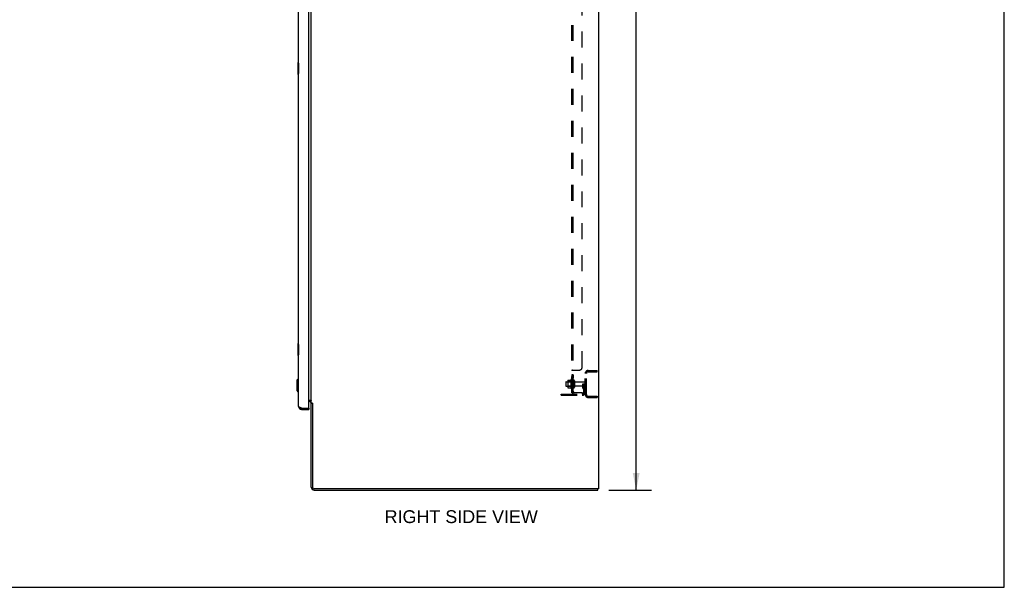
# Model space of a CAD drawing. Header units: inches. Extents: x 0 to 243, y 0 to 157.
# Tile 63 of 76: x 161 to 243, y 0 to 47. Entities that reach past the tile are written whole.
import ezdxf

# ---------------------------------------------------------------- set-up
doc = ezdxf.new("R2010")
doc.units = ezdxf.units.IN
doc.header["$LTSCALE"] = 13.357143
doc.header["$MEASUREMENT"] = 0
doc.linetypes.add('HIDDEN', pattern=[0.2, 0.1, -0.1])
doc.layers.get('0').update_dxf_attribs({"linetype": 'CONTINUOUS'})
for name, color, linetype in [('02___PRT_ALL_AXES', 7, 'CONTINUOUS'), ('DEFAULT_2', 8, 'HIDDEN'), ('DIMENSIONS', 7, 'CONTINUOUS')]:
    doc.layers.add(name, color=color, linetype=linetype)
doc.styles.get("Standard").update_dxf_attribs({"font": 'arial.ttf'})
doc.dimstyles.new('DIMSTYLE_1', dxfattribs={"dimtxt": 1.071429, "dimasz": 1.428571, "dimexe": 0.09, "dimexo": 0.07, "dimgap": 0.0375, "dimtad": 0, "dimtih": 1, "dimtoh": 1, "dimzin": 4, "dimdsep": 46, "dimtxsty": 'Standard', "dimblk": '_FILLED', "dimblk1": '_FILLED', "dimblk2": '_FILLED', "dimcen": 0.09, "dimazin": 1, "dimtfac": 1, "dimtdec": 3, "dimtofl": 0, "dimtmove": 0, "dimatfit": 3, "dimldrblk": '_FILLED', "dimfxl": 1, "dimtolj": 1, "dimtzin": 4, "dimarcsym": 0})
doc.dimstyles.new('DIMSTYLE_2', dxfattribs={"dimtxt": 1.214286, "dimasz": 1.428571, "dimexe": 0.09, "dimexo": 0.07, "dimgap": 0.0425, "dimtad": 0, "dimtih": 1, "dimtoh": 1, "dimzin": 4, "dimdsep": 46, "dimtxsty": 'Standard', "dimblk": '_FILLED', "dimblk1": '_FILLED', "dimblk2": '_FILLED', "dimcen": 0.09, "dimazin": 1, "dimtfac": 1, "dimtdec": 3, "dimtofl": 0, "dimtmove": 0, "dimatfit": 3, "dimldrblk": '_FILLED', "dimfxl": 1, "dimtolj": 1, "dimtzin": 4, "dimarcsym": 0})

# ---------------------------------------------------------------- blocks, each defined once
blk = doc.blocks.new('_FILLED')
at = {"color": 0, "linetype": 'ByBlock'}
blk.add_solid([(0, 0), (-1, 0.2), (-1, -0.2)], dxfattribs=at)
blk = doc.blocks.new('*D2')
at = {"layer": 'DIMENSIONS', "color": 2, "linetype": 'Continuous'}
for p, q in [((209.813, 98.123), (213.372, 98.123)), ((212.086, 98.123), (212.086, 54.338)), ((212.086, 8.123), (212.086, 51.909)), ((209.813, 8.123), (213.372, 8.123))]:
    blk.add_line(p, q, dxfattribs=at)
at = {"layer": 'DIMENSIONS', "color": 2, "linetype": 'Continuous', "xscale": 1.4285714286, "yscale": 1.4285714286, "zscale": 1.4285714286}
for p, rotation in [((212.086, 98.123), 90), ((212.086, 8.123), 270)]:
    blk.add_blockref('_FILLED', p, dxfattribs=dict(at, rotation=rotation))
at = {"layer": 'DIMENSIONS', "color": 2, "linetype": 'Continuous', "insert": (212.086, 53.731), "char_height": 1.2143, "width": 4.24323, "attachment_point": 2, "line_spacing_factor": 0.9}
blk.add_mtext('90.00', dxfattribs=at)
blk = doc.blocks.new('*D12')
at = {"layer": 'DIMENSIONS', "color": 2, "linetype": 'Continuous'}
for p, q in [((183.973, 88.503), (189.774, 88.503)), ((206.698, 88.503), (200.898, 88.503))]:
    blk.add_line(p, q, dxfattribs=at)
at = {"layer": 'DIMENSIONS', "color": 2, "linetype": 'Continuous', "xscale": 1.4285714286, "yscale": 1.4285714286, "zscale": 1.4285714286, "rotation": 180}
blk.add_blockref('_FILLED', (183.973, 88.503), dxfattribs=at)
at = {"layer": 'DIMENSIONS', "color": 2, "linetype": 'Continuous', "xscale": 1.4285714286, "yscale": 1.4285714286, "zscale": 1.4285714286}
blk.add_blockref('_FILLED', (206.698, 88.503), dxfattribs=at)
at = {"layer": 'DIMENSIONS', "color": 2, "linetype": 'Continuous', "insert": (195.336, 89.038), "char_height": 1.07143, "width": 10.05311, "attachment_point": 2, "line_spacing_factor": 0.9}
blk.add_mtext('22.73 USABLE\\PDEPTH', dxfattribs=at)

msp = doc.modelspace()

# ---------------------------------------------------------------- linework, layer by layer
at = {"color": 7, "linetype": 'Continuous'}
for p, q in [((242.8571, 0), (242.8571, 157.1429)), ((208.9273, 98.0194), (208.9273, 8.2274)), ((184.9273, 15.4159), (184.9273, 94.8309)), ((183.8093, 43.8584), (183.8093, 42.8884)), ((183.8693, 43.8734), (183.8243, 43.8734)), ((183.856, 43.7734), (183.856, 42.9734)), ((183.8243, 42.8734), (183.8693, 42.8734)), ((183.8093, 20.3584), (183.8093, 19.3884)), ((183.8693, 20.3734), (183.8243, 20.3734)), ((183.856, 20.2734), (183.856, 19.4734)), ((183.8243, 19.3734), (183.8693, 19.3734)), ((183.7118, 17.307), (183.8299, 17.4252)), ((183.7118, 17.307), (183.7118, 16.4409)), ((183.8299, 17.4252), (183.8693, 17.4252)), ((183.8299, 17.4252), (183.8299, 16.3228)), ((183.7118, 16.4409), (183.8299, 16.3228)), ((183.8299, 16.3228), (183.8693, 16.3228)), ((184.1158, 14.8734), (184.1158, 14.9774)), ((184.7033, 14.9774), (184.7233, 14.9774)), ((184.7233, 15.6234), (184.8924, 15.6234)), ((184.7848, 15.5194), (184.7233, 15.5194)), ((184.7233, 14.9774), (184.7233, 14.8734)), ((184.9157, 15.5979), (184.8937, 15.5979)), ((184.9163, 15.5976), (184.9163, 15.5853)), ((184.9273, 15.4159), (185.0019, 15.4159)), ((184.9273, 8.3699), (184.9273, 15.3769)), ((185.0313, 15.3639), (184.9273, 15.3639)), ((185.0178, 15.3972), (185.02, 15.3931)), ((185.0313, 15.3752), (185.0313, 8.3699)), ((208.8396, 8.2274), (185.1738, 8.2274)), ((185.1738, 8.1234), (208.8753, 8.1234)), ((208.9273, 8.2274), (208.8692, 8.2274)), ((208.8753, 8.1234), (208.8753, 8.2274)), ((0, 0), (242.8571, 0))]:
    msp.add_line(p, q, dxfattribs=at)
at = {"color": 3, "linetype": 'Continuous'}
for p, q in [((183.8693, 15.1199), (183.8693, 95.1269)), ((184.7233, 14.9974), (184.7233, 95.2494)), ((184.0396, 15.0059), (184.0275, 15.0106)), ((184.052, 15.0011), (184.0396, 15.0059)), ((184.0646, 14.9964), (184.052, 15.0011)), ((184.0773, 14.9916), (184.0646, 14.9964)), ((184.09, 14.9869), (184.0773, 14.9916)), ((184.1158, 14.9774), (184.09, 14.9869)), ((184.1158, 14.9774), (184.7033, 14.9774)), ((184.1158, 14.8734), (184.7233, 14.8734)), ((208.8396, 8.2274), (208.8692, 8.2274))]:
    msp.add_line(p, q, dxfattribs=at)
at = {"color": 7, "linetype": 'Continuous'}
for points in [[(183.8543, 43.8096), (183.8548, 43.8039), (183.8552, 43.798), (183.8555, 43.792), (183.8558, 43.7859), (183.8559, 43.7797), (183.856, 43.7734)], [(183.856, 42.9734), (183.8559, 42.9671), (183.8558, 42.9609), (183.8555, 42.9548), (183.8552, 42.9488), (183.8548, 42.9429), (183.8543, 42.9372)], [(183.8543, 20.3096), (183.8548, 20.3039), (183.8552, 20.298), (183.8555, 20.292), (183.8558, 20.2859), (183.8559, 20.2797), (183.856, 20.2734)], [(183.856, 19.4734), (183.8559, 19.4671), (183.8558, 19.4609), (183.8555, 19.4548), (183.8552, 19.4488), (183.8548, 19.4429), (183.8543, 19.4372)], [(184.8924, 15.6234), (184.8923, 15.6214), (184.8924, 15.6195), (184.8928, 15.6177), (184.8933, 15.616), (184.8941, 15.6144), (184.8951, 15.6128), (184.8963, 15.6112), (184.8977, 15.6096), (184.8994, 15.6081), (184.9012, 15.6066), (184.9031, 15.6053), (184.905, 15.6041), (184.9071, 15.6028), (184.9093, 15.6015), (184.9116, 15.6002), (184.9139, 15.599), (184.916, 15.5977), (184.9182, 15.5964), (184.9203, 15.595), (184.9222, 15.5935), (184.9239, 15.592), (184.9252, 15.5905), (184.9262, 15.589), (184.9268, 15.5875), (184.9272, 15.586), (184.9273, 15.5845)], [(185.0019, 15.4159), (185.0038, 15.4143), (185.0056, 15.4127), (185.0073, 15.4112), (185.0089, 15.4097), (185.0103, 15.4082), (185.0116, 15.4067), (185.0127, 15.4053), (185.0138, 15.4039), (185.0147, 15.4026), (185.0156, 15.4012), (185.0163, 15.3999), (185.0171, 15.3986), (185.0178, 15.3972)], [(185.02, 15.3931), (185.0209, 15.3915), (185.0218, 15.3898), (185.0228, 15.3882), (185.0238, 15.3865), (185.0248, 15.3847), (185.026, 15.383), (185.0272, 15.3812), (185.0284, 15.3793), (185.0298, 15.3773), (185.0313, 15.3752)]]:
    msp.add_lwpolyline(points, dxfattribs=at)
at = {"color": 3, "linetype": 'Continuous'}
msp.add_lwpolyline([(184.0275, 15.0106), (184.0156, 15.0154), (184.0097, 15.0178), (184.0039, 15.0201), (183.9982, 15.0225), (183.9926, 15.0249), (183.987, 15.0273), (183.9816, 15.0296), (183.9762, 15.032), (183.9709, 15.0344), (183.9658, 15.0368), (183.9607, 15.0391), (183.9557, 15.0415), (183.9509, 15.0439), (183.9461, 15.0463), (183.9415, 15.0486), (183.937, 15.051), (183.9326, 15.0534), (183.9284, 15.0558), (183.9242, 15.0581), (183.9203, 15.0605), (183.9164, 15.0629), (183.9127, 15.0653), (183.9091, 15.0676), (183.9056, 15.07), (183.9023, 15.0724), (183.8992, 15.0748), (183.8962, 15.0771), (183.8933, 15.0795), (183.8906, 15.0819), (183.8881, 15.0843), (183.8857, 15.0866), (183.8835, 15.089), (183.8814, 15.0914), (183.8795, 15.0938), (183.8777, 15.0961), (183.8761, 15.0985), (183.8747, 15.1009), (183.8734, 15.1033), (183.8723, 15.1056), (183.8714, 15.108), (183.8707, 15.1104), (183.8701, 15.1128), (183.8697, 15.1151), (183.8694, 15.1175), (183.8693, 15.1199)], dxfattribs=at)
at = {"color": 7, "linetype": 'Continuous'}
for centre, radius, start, end in [((183.8243, 43.8584), 0.015, 90, 180), ((183.8543, 43.8584), 0.015, 0, 90), ((183.8243, 42.8884), 0.015, 180, 270), ((183.8543, 42.8884), 0.015, 270, 360), ((183.8243, 20.3584), 0.015, 90, 180), ((183.8543, 20.3584), 0.015, 0, 90), ((183.8243, 19.3884), 0.015, 180, 270), ((183.8543, 19.3884), 0.015, 270, 360), ((184.1158, 15.1199), 0.1425, 228.637135, 270), ((184.0333, 15.2634), 0.26, 270, 272.604682), ((184.7848, 15.3769), 0.1425, 0, 90), ((185.1738, 8.3699), 0.2465, 180, 270), ((185.1738, 8.3699), 0.1425, 180, 270)]:
    msp.add_arc(centre, radius, start, end, dxfattribs=at)
at = {"color": 3, "linetype": 'Continuous'}
for centre, radius, start, end in [((184.1158, 15.1199), 0.2465, 180, 270), ((184.7033, 14.9974), 0.02, 270, 360), ((184.7848, 15.3769), 0.2465, 54.663547, 90)]:
    msp.add_arc(centre, radius, start, end, dxfattribs=at)
at = {"layer": '02___PRT_ALL_AXES', "color": 8, "linetype": 'HIDDEN'}
for p, q in [((208.1019, 18.1234), (208.8233, 18.1234)), ((208.1019, 18.0194), (208.1019, 18.1234)), ((208.8233, 18.0194), (208.8233, 18.1234)), ((206.6283, 17.3542), (206.6283, 16.6426)), ((206.8233, 17.7576), (206.6983, 17.7576)), ((206.6983, 17.7576), (206.6983, 17.4766)), ((206.8233, 17.4766), (206.6983, 17.4766)), ((206.6983, 17.2484), (206.6983, 17.3325)), ((206.8233, 17.7576), (206.8233, 17.4766)), ((207.8233, 16.1199), (207.8233, 17.8769)), ((207.9273, 16.1199), (207.9273, 17.8769)), ((208.1019, 18.0194), (208.8233, 18.0194)), ((206.2283, 17.1814), (206.8233, 17.1814)), ((206.2283, 16.8154), (206.8233, 16.8154)), ((206.8233, 17.2484), (206.6983, 17.2484)), ((206.6983, 17.2484), (206.6983, 16.7484)), ((206.8233, 16.7484), (206.6983, 16.7484)), ((206.6983, 16.6643), (206.6983, 16.7484)), ((206.8233, 17.2484), (206.8233, 16.7484)), ((206.9918, 17.1644), (207.7933, 17.1644)), ((206.9918, 16.8324), (207.7933, 16.8324)), ((207.9273, 17.0296), (207.8233, 17.0296)), ((207.9273, 16.9671), (207.8233, 16.9671)), ((208.1019, 15.9774), (208.8233, 15.9774)), ((208.1019, 15.8734), (208.1019, 15.9774)), ((208.1019, 15.8734), (208.8233, 15.8734)), ((208.8233, 15.9774), (208.8233, 15.8734))]:
    msp.add_line(p, q, dxfattribs=at)
for centre, radius, start, end in [((207.2285, 16.9984), 0.6977, 149.336868, 152.318604), ((206.66, 17.3325), 0.0384, 0, 145.550335), ((207.2285, 16.9984), 0.6977, 207.681396, 210.663132), ((206.66, 16.6643), 0.0384, 214.449665, 360)]:
    msp.add_arc(centre, radius, start, end, dxfattribs=at)
at = {"layer": 'DEFAULT_2', "color": 8, "linetype": 'HIDDEN'}
for p, q in [((206.6983, 16.2796), (206.6983, 93.9671)), ((206.8233, 16.2796), (206.8233, 93.9671)), ((207.5733, 18.4046), (207.5733, 91.8421)), ((206.8233, 18.1193), (206.6983, 18.1193)), ((206.7212, 18.1393), (206.7175, 18.1376)), ((206.7251, 18.1409), (206.7209, 18.1391)), ((206.7329, 18.1442), (206.7244, 18.1406)), ((206.75, 18.1529), (206.7473, 18.1511)), ((206.7523, 18.1546), (207.3233, 18.1546)), ((206.8396, 18.1362), (206.8376, 18.1347)), ((208.0698, 18.1234), (208.8233, 18.1234)), ((208.8233, 18.0194), (208.8233, 18.1234)), ((206.3836, 17.3173), (206.6018, 17.3173)), ((208.0698, 18.0194), (208.8233, 18.0194)), ((206.1983, 17.1514), (206.1983, 16.8454)), ((206.3623, 17.254), (206.3623, 16.7428)), ((206.3823, 17.1819), (206.3623, 17.2019)), ((206.3823, 16.8149), (206.3623, 16.7949)), ((206.6783, 17.1819), (206.3823, 17.1819)), ((206.3823, 17.1819), (206.3823, 16.8149)), ((206.6783, 16.8149), (206.3823, 16.8149)), ((206.3836, 16.6795), (206.6018, 16.6795)), ((206.6783, 17.1819), (206.6983, 17.2019)), ((206.6783, 17.1819), (206.6783, 16.8149)), ((206.6783, 16.8149), (206.6983, 16.7949)), ((206.9293, 17.2629), (206.9293, 16.7339)), ((207.6293, 16.9984), (207.7193, 16.9984)), ((207.6293, 16.6579), (207.6293, 16.9984)), ((207.7333, 16.8234), (207.6293, 16.8234)), ((207.6508, 16.5913), (207.6997, 16.5233)), ((207.7193, 16.9984), (207.8233, 16.9984)), ((207.7193, 16.2971), (207.7193, 16.9984)), ((207.7333, 16.6579), (207.7333, 16.9984)), ((207.7352, 16.652), (207.7841, 16.5841)), ((207.8233, 16.9984), (207.7841, 16.9984)), ((207.8233, 16.2971), (207.8233, 17.1344)), ((205.8233, 16.1546), (207.5768, 16.1546)), ((205.8233, 16.0506), (205.8233, 16.1546)), ((205.8233, 16.0506), (207.5768, 16.0506)), ((206.0703, 16.0506), (206.0703, 16.1546)), ((206.3263, 16.0506), (206.3263, 16.1546)), ((206.8233, 16.2796), (206.6983, 16.2796)), ((206.7212, 16.2593), (206.7175, 16.2609)), ((206.7523, 16.2411), (206.8488, 16.3205)), ((206.7639, 16.2796), (206.7636, 16.2796)), ((206.7636, 16.2795), (206.7639, 16.2796)), ((206.7636, 16.2795), (206.7636, 16.2795)), ((206.7638, 16.2796), (206.7643, 16.2796)), ((206.7642, 16.2796), (206.7647, 16.2796)), ((206.7646, 16.2796), (206.7653, 16.2796)), ((206.7652, 16.2796), (206.7658, 16.2796)), ((206.7666, 16.28), (206.7656, 16.2798)), ((206.7657, 16.2796), (206.7665, 16.2796)), ((206.7663, 16.2796), (206.7672, 16.2796)), ((206.7674, 16.2801), (206.7664, 16.2799)), ((206.7682, 16.2802), (206.7673, 16.2801)), ((206.7691, 16.2804), (206.7681, 16.2802)), ((206.77, 16.2805), (206.769, 16.2804)), ((206.7709, 16.2807), (206.7699, 16.2805)), ((206.7719, 16.2809), (206.7708, 16.2807)), ((206.7728, 16.2811), (206.7716, 16.2809)), ((206.7734, 16.2813), (206.7725, 16.2811)), ((206.7743, 16.2815), (206.7728, 16.2811)), ((206.7752, 16.2817), (206.7738, 16.2813)), ((206.7761, 16.2819), (206.7748, 16.2816)), ((206.7771, 16.2821), (206.7758, 16.2818)), ((206.778, 16.2824), (206.7768, 16.2821)), ((206.779, 16.2826), (206.7778, 16.2823)), ((206.7799, 16.2829), (206.7789, 16.2826)), ((206.781, 16.2831), (206.7799, 16.2829)), ((206.7821, 16.2834), (206.7809, 16.2831)), ((206.7832, 16.2838), (206.7819, 16.2834)), ((206.7839, 16.284), (206.7829, 16.2837)), ((206.785, 16.2843), (206.7832, 16.2838)), ((206.786, 16.2846), (206.7843, 16.2841)), ((206.787, 16.2849), (206.7854, 16.2844)), ((206.7881, 16.2852), (206.7866, 16.2848)), ((206.7891, 16.2856), (206.7877, 16.2851)), ((206.7902, 16.2859), (206.7888, 16.2855)), ((206.7912, 16.2863), (206.79, 16.2858)), ((206.7923, 16.2866), (206.7911, 16.2862)), ((206.7934, 16.287), (206.7922, 16.2866)), ((206.7944, 16.2873), (206.7933, 16.2869)), ((206.7976, 16.2885), (206.7965, 16.2881)), ((206.7986, 16.2889), (206.7976, 16.2885)), ((206.7996, 16.2893), (206.7986, 16.2889)), ((206.8027, 16.2904), (206.8016, 16.29)), ((206.8035, 16.2908), (206.8026, 16.2904)), ((206.8044, 16.2912), (206.8027, 16.2904)), ((206.8053, 16.2915), (206.8037, 16.2908)), ((206.8062, 16.2919), (206.8047, 16.2913)), ((206.8071, 16.2923), (206.8056, 16.2917)), ((206.808, 16.2927), (206.8066, 16.2921)), ((206.8088, 16.293), (206.8075, 16.2925)), ((206.8097, 16.2934), (206.8085, 16.2929)), ((206.8105, 16.2938), (206.8094, 16.2933)), ((206.8113, 16.2941), (206.8103, 16.2937)), ((206.8121, 16.2945), (206.8111, 16.2941)), ((206.8129, 16.2949), (206.812, 16.2944)), ((206.8137, 16.2952), (206.8128, 16.2948)), ((206.8145, 16.2956), (206.8137, 16.2952)), ((206.8153, 16.296), (206.8145, 16.2956)), ((206.8168, 16.2968), (206.816, 16.2963)), ((206.8175, 16.2971), (206.8167, 16.2967)), ((206.8182, 16.2974), (206.8168, 16.2968)), ((206.8189, 16.2978), (206.8176, 16.2972)), ((206.8196, 16.2982), (206.8184, 16.2975)), ((206.8202, 16.2985), (206.8191, 16.2979)), ((206.8209, 16.2989), (206.8198, 16.2983)), ((206.8215, 16.2992), (206.8205, 16.2987)), ((206.8222, 16.2996), (206.8212, 16.299)), ((206.8228, 16.2999), (206.8219, 16.2994)), ((206.8234, 16.3002), (206.8225, 16.2998)), ((206.824, 16.3006), (206.8232, 16.3001)), ((206.8236, 16.2998), (206.8242, 16.3003)), ((206.8245, 16.3009), (206.8238, 16.3005)), ((206.8241, 16.3002), (206.8247, 16.3007)), ((206.8251, 16.3012), (206.8244, 16.3008)), ((206.8246, 16.3006), (206.8252, 16.3011)), ((206.8256, 16.3015), (206.825, 16.3012)), ((206.8251, 16.3009), (206.8257, 16.3014)), ((206.8255, 16.3013), (206.8261, 16.3018)), ((206.8261, 16.3018), (206.8256, 16.3015)), ((206.8259, 16.3016), (206.8265, 16.3021)), ((206.8265, 16.3021), (206.8261, 16.3018)), ((206.8263, 16.3019), (206.8267, 16.3022)), ((206.8265, 16.3021), (206.827, 16.3024)), ((206.8269, 16.3023), (206.8265, 16.3021)), ((206.8269, 16.3023), (206.8272, 16.3025)), ((206.8272, 16.3025), (206.8269, 16.3023)), ((206.8271, 16.3025), (206.8273, 16.3026)), ((206.8273, 16.3026), (206.8271, 16.3025)), ((206.8273, 16.3026), (206.8273, 16.3026)), ((206.8358, 16.3011), (206.8334, 16.2984)), ((206.8378, 16.3032), (206.8355, 16.3007)), ((206.8415, 16.3072), (206.8376, 16.303)), ((206.8432, 16.3091), (206.8414, 16.3071)), ((206.8447, 16.3109), (206.843, 16.3089)), ((206.9353, 16.2796), (207.5733, 16.2796)), ((207.5733, 16.2796), (207.5733, 16.1546)), ((208.0698, 15.9774), (208.8233, 15.9774)), ((208.8233, 15.8734), (208.0698, 15.8734)), ((208.8233, 15.9774), (208.8233, 15.8734))]:
    msp.add_line(p, q, dxfattribs=at)
for points in [[(206.7175, 18.1376), (206.7141, 18.136), (206.7109, 18.1343), (206.7078, 18.1324), (206.705, 18.1304), (206.7027, 18.1284), (206.7009, 18.1264), (206.6996, 18.1244), (206.6988, 18.1226), (206.6984, 18.1209), (206.6983, 18.1193)], [(206.7143, 18.1361), (206.7114, 18.1346), (206.7087, 18.133), (206.706, 18.1311), (206.7036, 18.1293), (206.7017, 18.1274), (206.7003, 18.1256), (206.6993, 18.1239), (206.6987, 18.1222), (206.6984, 18.1207), (206.6983, 18.1193)], [(206.6996, 18.1244), (206.6988, 18.1226), (206.6984, 18.1209), (206.6983, 18.1193)], [(206.6987, 18.1222), (206.6984, 18.1207), (206.6983, 18.1193)], [(206.7114, 18.1346), (206.7087, 18.133), (206.706, 18.1311), (206.7036, 18.1293), (206.7017, 18.1274), (206.7003, 18.1256), (206.6993, 18.1239)], [(206.7078, 18.1324), (206.705, 18.1304), (206.7027, 18.1284), (206.7009, 18.1264)], [(206.7523, 18.1546), (206.7502, 18.153), (206.7478, 18.1515), (206.7451, 18.1499), (206.742, 18.1483), (206.7387, 18.1467), (206.7352, 18.1452), (206.7316, 18.1437)], [(206.7523, 18.1546), (206.75, 18.1529), (206.7473, 18.1511), (206.7441, 18.1494), (206.7406, 18.1476), (206.7369, 18.1459), (206.7329, 18.1442)], [(206.7502, 18.153), (206.7478, 18.1515), (206.7451, 18.1499)], [(206.8378, 18.1349), (206.8334, 18.1319), (206.8313, 18.1304), (206.8293, 18.1289), (206.8275, 18.1273), (206.826, 18.1257), (206.8248, 18.1241), (206.8239, 18.1225), (206.8235, 18.1209), (206.8233, 18.1193)], [(206.8339, 18.1322), (206.832, 18.1309), (206.8301, 18.1295), (206.8283, 18.128), (206.8268, 18.1266), (206.8255, 18.1251), (206.8245, 18.1236), (206.8238, 18.1222), (206.8234, 18.1207), (206.8233, 18.1193)], [(206.8301, 18.1295), (206.8283, 18.128), (206.8268, 18.1266), (206.8255, 18.1251), (206.8245, 18.1236), (206.8238, 18.1222), (206.8234, 18.1207), (206.8233, 18.1193)], [(206.8293, 18.1289), (206.8275, 18.1273), (206.826, 18.1257), (206.8248, 18.1241), (206.8239, 18.1225), (206.8235, 18.1209), (206.8233, 18.1193)], [(206.8488, 18.1546), (206.8492, 18.1527), (206.8494, 18.1508), (206.8493, 18.149), (206.8489, 18.1473), (206.8483, 18.1456), (206.8474, 18.1439), (206.8462, 18.1422), (206.8447, 18.1405), (206.8432, 18.1391), (206.8415, 18.1376), (206.8396, 18.1362)], [(206.8488, 18.1546), (206.8492, 18.1527), (206.8494, 18.1508), (206.8493, 18.149), (206.8489, 18.1473), (206.8483, 18.1456), (206.8474, 18.1439), (206.8462, 18.1422), (206.8447, 18.1405), (206.8432, 18.1391), (206.8415, 18.1376), (206.8396, 18.1362)], [(206.8488, 18.1546), (206.8492, 18.1528), (206.8494, 18.1511), (206.8493, 18.1495), (206.8491, 18.1479), (206.8486, 18.1463), (206.8479, 18.1448), (206.847, 18.1432), (206.8458, 18.1417), (206.8445, 18.1403), (206.843, 18.1389), (206.8414, 18.1375)], [(206.8445, 18.1403), (206.843, 18.1389), (206.8414, 18.1375)], [(206.8488, 18.1546), (206.8492, 18.1528), (206.8494, 18.1511), (206.8493, 18.1495), (206.8491, 18.1479), (206.8486, 18.1463), (206.8479, 18.1448), (206.847, 18.1432), (206.8458, 18.1417)], [(206.3745, 17.3113), (206.3753, 17.3128), (206.3763, 17.3141), (206.3776, 17.3152), (206.379, 17.3161), (206.3806, 17.3168), (206.3823, 17.3172), (206.3836, 17.3173)], [(206.6106, 17.3226), (206.6105, 17.3223), (206.6103, 17.3221), (206.6102, 17.3218), (206.61, 17.3215), (206.6098, 17.3212), (206.6095, 17.3209), (206.6093, 17.3206), (206.609, 17.3203), (206.6086, 17.32), (206.6082, 17.3196), (206.6078, 17.3193), (206.6073, 17.3189), (206.6067, 17.3186), (206.606, 17.3182), (206.6052, 17.3179), (206.6043, 17.3176), (206.603, 17.3173), (206.6018, 17.3173)], [(206.3745, 16.6854), (206.3753, 16.684), (206.3763, 16.6827), (206.3776, 16.6816), (206.379, 16.6806), (206.3806, 16.68), (206.3823, 16.6796), (206.3836, 16.6795)], [(206.6018, 16.6795), (206.603, 16.6794), (206.6043, 16.6792), (206.6052, 16.6789), (206.606, 16.6786), (206.6067, 16.6782), (206.6073, 16.6779), (206.6078, 16.6775), (206.6082, 16.6772), (206.6086, 16.6768), (206.609, 16.6765), (206.6093, 16.6762), (206.6095, 16.6759), (206.6098, 16.6756), (206.61, 16.6753), (206.6102, 16.675), (206.6103, 16.6747), (206.6105, 16.6745), (206.6106, 16.6742)], [(206.7175, 16.2609), (206.7141, 16.2626), (206.7109, 16.2642), (206.7078, 16.2661), (206.705, 16.268), (206.7027, 16.2701), (206.7009, 16.2721), (206.6996, 16.2741), (206.6988, 16.2761), (206.6984, 16.2779), (206.6983, 16.2796)], [(206.7143, 16.2625), (206.7114, 16.264), (206.7087, 16.2655), (206.706, 16.2673), (206.7036, 16.2692), (206.7017, 16.2711), (206.7003, 16.2729), (206.6993, 16.2748), (206.6987, 16.2765), (206.6984, 16.2781), (206.6983, 16.2796)], [(206.7523, 16.2411), (206.75, 16.2436), (206.7473, 16.2459), (206.7441, 16.2481), (206.7406, 16.2502), (206.7369, 16.2522), (206.7329, 16.2541), (206.729, 16.2559), (206.7209, 16.2594)], [(206.7523, 16.2411), (206.7502, 16.2433), (206.7478, 16.2454), (206.7451, 16.2475), (206.742, 16.2494), (206.7387, 16.2513), (206.7352, 16.253), (206.7316, 16.2547), (206.728, 16.2563)], [(206.7638, 16.2796), (206.7636, 16.2795), (206.7636, 16.2795)], [(206.7652, 16.2797), (206.7647, 16.2797), (206.7642, 16.2796), (206.7639, 16.2796)], [(206.7659, 16.2798), (206.765, 16.2797), (206.7644, 16.2796), (206.7641, 16.2796)], [(206.7965, 16.2881), (206.7955, 16.2877), (206.7944, 16.2873)], [(206.8017, 16.29), (206.8007, 16.2896), (206.7996, 16.2893), (206.7986, 16.2889)], [(206.8161, 16.2964), (206.8152, 16.296), (206.8145, 16.2956)], [(206.8339, 16.299), (206.832, 16.2967), (206.8301, 16.2944), (206.8283, 16.292), (206.8268, 16.2897), (206.8255, 16.2874), (206.8245, 16.2852), (206.8238, 16.2832), (206.8234, 16.2813), (206.8233, 16.2796)], [(206.8334, 16.2984), (206.8313, 16.2959), (206.8293, 16.2934), (206.8275, 16.2908), (206.826, 16.2883), (206.8248, 16.2859), (206.8239, 16.2836), (206.8235, 16.2815), (206.8233, 16.2796)], [(206.8273, 16.3026), (206.8274, 16.3027), (206.8273, 16.3026)], [(206.8488, 16.3205), (206.8492, 16.3198), (206.8494, 16.3191), (206.8493, 16.3182), (206.8491, 16.3173), (206.8486, 16.3162), (206.8479, 16.315), (206.847, 16.3136), (206.8458, 16.3122), (206.8445, 16.3106)], [(206.8488, 16.3205), (206.8492, 16.3198), (206.8494, 16.3189), (206.8493, 16.318), (206.8489, 16.3169), (206.8483, 16.3156), (206.8474, 16.3142), (206.8462, 16.3126), (206.8447, 16.3109)]]:
    msp.add_lwpolyline(points, dxfattribs=at)
for centre, radius, start, end in [((207.3233, 18.4046), 0.25, 270, 360), ((208.0698, 17.8769), 0.2465, 90, 180), ((206.5035, 17.254), 0.1412, 156.049995, 180), ((206.8763, 17.2629), 0.053, 0, 180), ((208.0698, 17.8769), 0.1425, 90, 180), ((206.2283, 17.1514), 0.03, 90, 180), ((206.2283, 16.8454), 0.03, 180, 270), ((206.5035, 16.7428), 0.1412, 180, 203.950005), ((206.8763, 16.7339), 0.053, 180, 360), ((206.9918, 17.2269), 0.0625, 180, 270), ((206.9918, 16.7699), 0.0625, 90, 180), ((207.7433, 16.6579), 0.114, 180, 215.753887), ((207.6153, 16.4626), 0.104, 0, 35.753887), ((207.7433, 16.6579), 0.01, 180, 215.753887), ((207.6153, 16.4626), 0.208, 0, 35.753887), ((207.7933, 17.1344), 0.03, 0, 90), ((207.7933, 16.8624), 0.03, 270, 360), ((206.9353, 16.3916), 0.237, 180, 270), ((206.9353, 16.3916), 0.112, 180, 270), ((207.5768, 16.2971), 0.2465, 270, 360), ((207.5768, 16.2971), 0.1425, 270, 360), ((208.0698, 16.1199), 0.2465, 180, 270), ((208.0698, 16.1199), 0.1425, 180, 270)]:
    msp.add_arc(centre, radius, start, end, dxfattribs=at)

# ---------------------------------------------------------------- texts
at = {"layer": 'DIMENSIONS', "color": 2, "linetype": 'Continuous', "insert": (197.4633, 6.4409), "char_height": 1.071429, "width": 12.777483, "attachment_point": 2, "line_spacing_factor": 0.9}
msp.add_mtext('RIGHT SIDE VIEW', dxfattribs=at)

# ---------------------------------------------------------------- dimensions: what is measured, and where the dimension line sits
at = {"layer": 'DIMENSIONS', "color": 2, "linetype": 'Continuous'}
dim = msp.add_linear_dim(base=(212.0859, 8.1234), p1=(209.7428, 98.1234), p2=(209.7428, 8.1234), angle=270, dimstyle='DIMSTYLE_2', dxfattribs=at)
dim.commit()
dim.dimension.update_dxf_attribs({"geometry": '*D2', "text_midpoint": (212.081, 53.1166), "dimtype": 160})
dim = msp.add_linear_dim(base=(183.9733145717, 88.5026087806), p1=(206.6983145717, 92.0921406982), p2=(183.9733145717, 14.9773906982), angle=180, text='<> USABLE\\PDEPTH', dimstyle='DIMSTYLE_1', dxfattribs=at)
dim.commit()
dim.dimension.update_dxf_attribs({"geometry": '*D12', "text_midpoint": (195.3358145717, 87.6990373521), "dimtype": 160})

doc.saveas('drawing.dxf')
